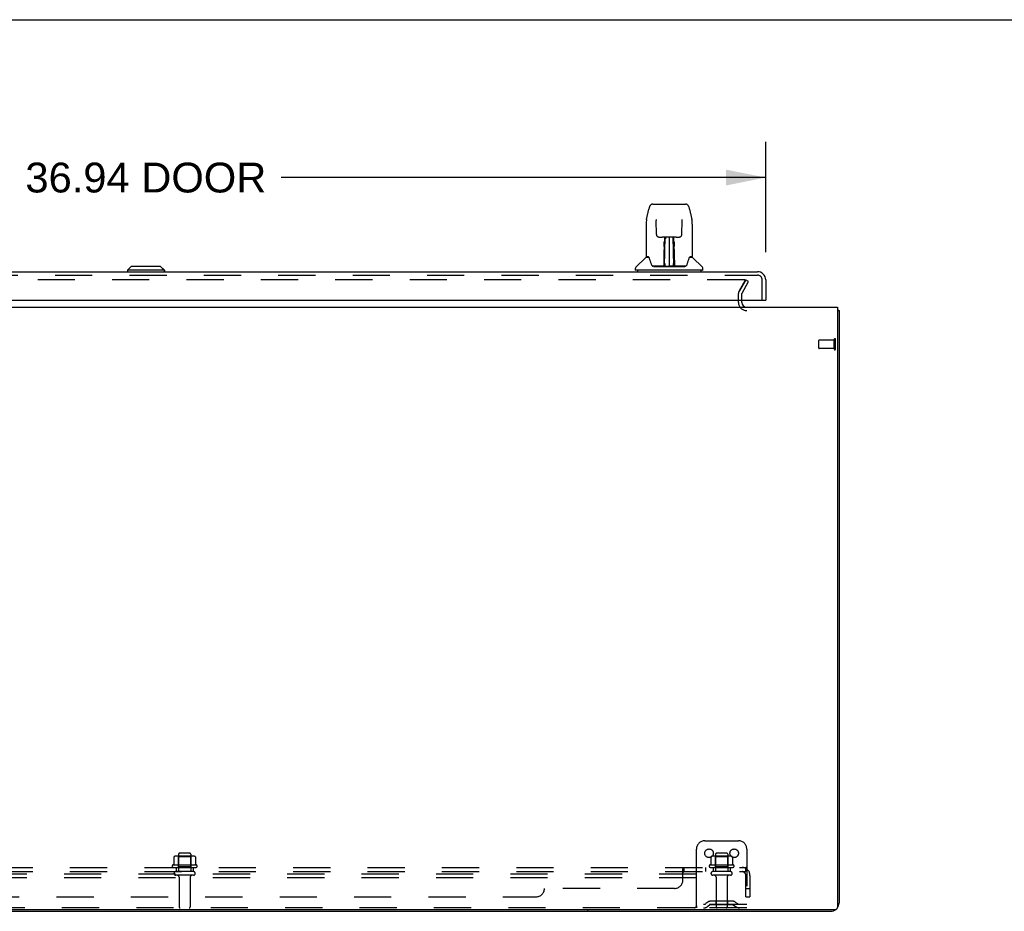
# Model space of a CAD drawing. Header units: inches. Extents: x 0 to 202, y 0 to 130.
# Tile 14 of 23: x 22 to 51, y 104 to 130. Entities that reach past the tile are written whole.
import ezdxf

# ---------------------------------------------------------------- set-up
doc = ezdxf.new("R2010")
doc.units = ezdxf.units.IN
doc.header["$LTSCALE"] = 11.084473
doc.header["$MEASUREMENT"] = 0
doc.linetypes.add('HIDDEN', pattern=[0.2, 0.1, -0.1])
doc.layers.get('0').update_dxf_attribs({"linetype": 'CONTINUOUS'})
for name, color, linetype in [('DEFAULT_2', 8, 'HIDDEN'), ('DIMENSIONS', 7, 'CONTINUOUS'), ('DOOR_ASSEMBLY', 7, 'CONTINUOUS'), ('SUBPANEL', 7, 'CONTINUOUS')]:
    doc.layers.add(name, color=color, linetype=linetype)
doc.styles.get("Standard").update_dxf_attribs({"font": 'arial.ttf'})
doc.dimstyles.new('DIMSTYLE_1', dxfattribs={"dimtxt": 0.889129, "dimasz": 1.185505, "dimexe": 0.09, "dimexo": 0.07, "dimgap": 0.0375, "dimtad": 0, "dimtih": 1, "dimtoh": 1, "dimzin": 4, "dimdsep": 46, "dimtxsty": 'Standard', "dimblk": '_FILLED', "dimblk1": '_FILLED', "dimblk2": '_FILLED', "dimcen": 0.09, "dimadec": 3, "dimazin": 1, "dimtfac": 1, "dimtdec": 3, "dimtofl": 0, "dimtmove": 0, "dimatfit": 3, "dimldrblk": '_FILLED', "dimfxl": 0, "dimtolj": 1, "dimtzin": 4, "dimarcsym": 0})

# ---------------------------------------------------------------- blocks, each defined once
blk = doc.blocks.new('_FILLED')
at = {"color": 0, "linetype": 'ByBlock'}
blk.add_solid([(0, 0), (-1, 0.2), (-1, -0.2)], dxfattribs=at)
blk = doc.blocks.new('*D5')
at = {"layer": 'DIMENSIONS', "color": 2, "linetype": 'Continuous'}
for p, q in [((7.012, 123.482), (7.012, 126.769)), ((43.949, 123.482), (43.949, 126.769)), ((7.012, 125.702), (21.45, 125.702)), ((43.949, 125.702), (29.511, 125.702))]:
    blk.add_line(p, q, dxfattribs=at)
at = {"layer": 'DIMENSIONS', "color": 2, "linetype": 'Continuous', "xscale": 1.1855051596, "yscale": 1.1855051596, "zscale": 1.1855051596, "rotation": 180}
blk.add_blockref('_FILLED', (7.012, 125.702), dxfattribs=at)
at = {"layer": 'DIMENSIONS', "color": 2, "linetype": 'Continuous', "xscale": 1.1855051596, "yscale": 1.1855051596, "zscale": 1.1855051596}
blk.add_blockref('_FILLED', (43.949, 125.702), dxfattribs=at)
at = {"layer": 'DIMENSIONS', "color": 2, "linetype": 'Continuous', "insert": (25.481, 126.147), "char_height": 0.8891, "width": 7.17253, "attachment_point": 2, "line_spacing_factor": 0.9}
blk.add_mtext('36.94 DOOR', dxfattribs=at)

msp = doc.modelspace()

# ---------------------------------------------------------------- linework, layer by layer
at = {"color": 7, "linetype": 'Continuous'}
for p, q in [((0, 130.406), (201.536, 130.406)), ((6.689, 121.84), (46.085, 121.84)), ((43.241, 121.983), (43.241, 122.044)), ((46.085, 121.84), (46.085, 103.955)), ((46.137, 121.736), (46.085, 121.736)), ((46.137, 121.736), (46.137, 104.087)), ((6.751, 103.892), (46.022, 103.892)), ((38.637, 103.892), (38.637, 103.84)), ((6.883, 103.84), (45.89, 103.84))]:
    msp.add_line(p, q, dxfattribs=at)
for points in [[(46.085, 121.756), (46.085, 121.756), (46.089, 121.755), (46.093, 121.754), (46.097, 121.753), (46.101, 121.752), (46.109, 121.75)], [(46.109, 121.75), (46.113, 121.75), (46.116, 121.749), (46.119, 121.748), (46.122, 121.748), (46.125, 121.747), (46.128, 121.746), (46.13, 121.745), (46.132, 121.744), (46.133, 121.743), (46.135, 121.742), (46.136, 121.74), (46.136, 121.739), (46.137, 121.738), (46.137, 121.736)]]:
    msp.add_lwpolyline(points, dxfattribs=at)
for centre, radius, start, end in [((43.383, 121.983), 0.142, 180, 270), ((45.89, 104.087), 0.246, 270, 310.1054), ((46.022, 103.955), 0.0625, 270, 360), ((45.89, 104.087), 0.246, 319.8946, 360)]:
    msp.add_arc(centre, radius, start, end, dxfattribs=at)
at = {"layer": 'DEFAULT_2', "color": 8, "linetype": 'HIDDEN'}
for p, q in [((43.319, 122.653), (8.204, 122.653)), ((43.155, 122.313), (43.351, 122.653)), ((43.441, 122.601), (43.351, 122.653)), ((43.337, 122.628), (43.155, 122.313)), ((43.245, 122.261), (43.441, 122.601)), ((43.137, 121.983), (43.137, 122.245)), ((43.241, 122.044), (43.241, 122.245)), ((45.99, 120.594), (45.99, 120.878)), ((46.033, 120.594), (46.033, 120.878)), ((45.533, 120.622), (45.533, 120.85)), ((45.99, 120.86), (45.543, 120.86)), ((45.99, 120.612), (45.543, 120.612)), ((42.137, 105.944), (43.137, 105.944)), ((41.887, 104.84), (41.887, 105.694)), ((43.387, 105.694), (43.387, 103.944)), ((26.318, 105.462), (26.318, 105.244)), ((26.892, 105.483), (26.381, 105.483)), ((26.453, 105.463), (26.433, 105.483)), ((26.82, 105.463), (26.453, 105.463)), ((26.453, 105.167), (26.453, 105.463)), ((26.454, 105.539), (26.454, 105.022)), ((26.79, 105.569), (26.484, 105.569)), ((26.82, 105.539), (26.82, 105.022)), ((26.82, 105.463), (26.84, 105.483)), ((26.82, 105.167), (26.82, 105.463)), ((26.956, 105.462), (26.956, 105.244)), ((42.318, 105.462), (42.318, 105.244)), ((42.892, 105.483), (42.381, 105.483)), ((42.453, 105.463), (42.433, 105.483)), ((42.82, 105.463), (42.453, 105.463)), ((42.453, 105.167), (42.453, 105.463)), ((42.454, 105.539), (42.454, 105.022)), ((42.79, 105.569), (42.484, 105.569)), ((42.82, 105.539), (42.82, 105.022)), ((42.82, 105.463), (42.84, 105.483)), ((42.82, 105.167), (42.82, 105.463)), ((42.956, 105.462), (42.956, 105.244)), ((26.993, 105.217), (26.281, 105.217)), ((26.303, 105.147), (26.971, 105.147)), ((26.453, 105.167), (26.433, 105.147)), ((26.82, 105.167), (26.453, 105.167)), ((26.82, 105.167), (26.84, 105.147)), ((42.993, 105.217), (42.281, 105.217)), ((42.303, 105.147), (42.971, 105.147)), ((42.453, 105.167), (42.433, 105.147)), ((42.82, 105.167), (42.453, 105.167)), ((42.82, 105.167), (42.84, 105.147)), ((41.887, 104.944), (10.887, 104.944)), ((41.887, 104.84), (10.887, 104.84)), ((26.901, 105.022), (26.372, 105.022)), ((26.901, 104.916), (26.372, 104.916)), ((26.471, 104.854), (26.471, 103.974)), ((26.803, 104.854), (26.803, 103.974)), ((41.887, 104.007), (41.887, 104.84)), ((42.901, 105.022), (42.372, 105.022)), ((42.901, 104.916), (42.372, 104.916)), ((42.471, 104.854), (42.471, 103.974)), ((42.803, 104.854), (42.803, 103.974)), ((41.824, 103.944), (10.949, 103.944)), ((43.387, 104.048), (41.887, 104.048)), ((41.887, 104.007), (41.887, 103.944)), ((43.387, 103.944), (41.887, 103.944)), ((42.23, 104.117), (42.162, 104.068)), ((42.29, 104.032), (42.223, 103.983)), ((42.977, 104.138), (42.296, 104.138)), ((42.977, 104.034), (42.296, 104.034)), ((42.462, 104.138), (42.462, 104.034)), ((42.812, 104.138), (42.812, 104.034)), ((42.983, 104.032), (43.051, 103.983)), ((43.044, 104.117), (43.112, 104.068))]:
    msp.add_line(p, q, dxfattribs=at)
for points in [[(43.325, 122.652), (43.323, 122.652), (43.321, 122.653), (43.319, 122.653)], [(43.325, 122.652), (43.327, 122.651), (43.329, 122.651), (43.331, 122.65), (43.332, 122.649), (43.334, 122.647), (43.335, 122.646), (43.336, 122.645), (43.337, 122.643), (43.338, 122.641), (43.339, 122.64), (43.339, 122.638), (43.339, 122.636), (43.339, 122.635)], [(43.339, 122.635), (43.339, 122.634), (43.339, 122.633), (43.339, 122.631), (43.338, 122.629), (43.337, 122.628)], [(26.324, 105.471), (26.322, 105.47), (26.321, 105.469), (26.32, 105.468), (26.319, 105.467), (26.318, 105.465), (26.318, 105.463), (26.318, 105.462)], [(26.95, 105.471), (26.951, 105.47), (26.953, 105.469), (26.954, 105.468), (26.955, 105.467), (26.955, 105.465), (26.956, 105.463), (26.956, 105.462)], [(42.324, 105.471), (42.322, 105.47), (42.321, 105.469), (42.32, 105.468), (42.319, 105.467), (42.318, 105.465), (42.318, 105.463), (42.318, 105.462)], [(42.95, 105.471), (42.951, 105.47), (42.953, 105.469), (42.954, 105.468), (42.955, 105.467), (42.955, 105.465), (42.956, 105.463), (42.956, 105.462)], [(26.318, 105.244), (26.318, 105.243), (26.318, 105.241), (26.317, 105.24), (26.317, 105.24), (26.317, 105.239), (26.316, 105.238), (26.316, 105.238), (26.316, 105.237), (26.315, 105.237), (26.315, 105.237), (26.315, 105.236), (26.314, 105.236), (26.314, 105.236), (26.314, 105.236), (26.313, 105.236), (26.313, 105.235), (26.313, 105.235), (26.313, 105.235)], [(26.961, 105.235), (26.961, 105.235), (26.96, 105.235), (26.96, 105.236), (26.96, 105.236), (26.96, 105.236), (26.959, 105.236), (26.959, 105.236), (26.959, 105.237), (26.958, 105.237), (26.958, 105.237), (26.958, 105.238), (26.957, 105.238), (26.957, 105.239), (26.957, 105.24), (26.956, 105.24), (26.956, 105.241), (26.956, 105.243), (26.956, 105.244)], [(42.318, 105.244), (42.318, 105.243), (42.318, 105.241), (42.317, 105.24), (42.317, 105.24), (42.317, 105.239), (42.316, 105.238), (42.316, 105.238), (42.316, 105.237), (42.315, 105.237), (42.315, 105.237), (42.315, 105.236), (42.314, 105.236), (42.314, 105.236), (42.314, 105.236), (42.313, 105.236), (42.313, 105.235), (42.313, 105.235), (42.313, 105.235)], [(42.961, 105.235), (42.961, 105.235), (42.96, 105.235), (42.96, 105.236), (42.96, 105.236), (42.96, 105.236), (42.959, 105.236), (42.959, 105.236), (42.959, 105.237), (42.958, 105.237), (42.958, 105.237), (42.958, 105.238), (42.957, 105.238), (42.957, 105.239), (42.957, 105.24), (42.956, 105.24), (42.956, 105.241), (42.956, 105.243), (42.956, 105.244)]]:
    msp.add_lwpolyline(points, dxfattribs=at)
for centre in [(42.262, 105.569), (43.012, 105.569)]:
    msp.add_circle(centre, 0.128, dxfattribs=at)
for centre, radius, start, end in [((43.274, 122.245), 0.137, 150, 180), ((43.274, 122.245), 0.033, 150, 180), ((43.383, 121.983), 0.246, 180, 270), ((46.011, 120.878), 0.0215, 360, 180), ((45.543, 120.85), 0.01, 90, 180), ((45.543, 120.622), 0.01, 180, 270), ((46.011, 120.594), 0.0215, 180, 0), ((42.137, 105.694), 0.25, 90, 180), ((43.137, 105.694), 0.25, 0, 90), ((26.381, 105.342), 0.141, 90, 113.95), ((26.484, 105.539), 0.03, 90, 180), ((26.79, 105.539), 0.03, 0, 90), ((26.892, 105.342), 0.141, 66.05, 90), ((42.381, 105.342), 0.141, 90, 113.95), ((42.484, 105.539), 0.03, 90, 180), ((42.79, 105.539), 0.03, 0, 90), ((42.892, 105.342), 0.141, 66.05, 90), ((26.303, 105.186), 0.0384, 124.4497, 270), ((26.637, 104.617), 0.698, 117.6814, 120.6631), ((26.637, 104.617), 0.698, 59.3369, 62.3186), ((26.971, 105.186), 0.0384, 270, 55.5503), ((42.303, 105.186), 0.0384, 124.4497, 270), ((42.637, 104.617), 0.698, 117.6814, 120.6631), ((42.637, 104.617), 0.698, 59.3369, 62.3186), ((42.971, 105.186), 0.0384, 270, 55.5503), ((26.372, 104.969), 0.053, 90, 270), ((26.408, 104.854), 0.0625, 0, 90), ((26.865, 104.854), 0.0625, 90, 180), ((26.901, 104.969), 0.053, 270, 90), ((42.372, 104.969), 0.053, 90, 270), ((42.408, 104.854), 0.0625, 0, 90), ((42.865, 104.854), 0.0625, 90, 180), ((42.901, 104.969), 0.053, 270, 90), ((26.501, 103.974), 0.03, 180, 270), ((26.773, 103.974), 0.03, 270, 360), ((41.824, 104.007), 0.0625, 270, 360), ((42.101, 104.152), 0.104, 270, 305.7539), ((42.101, 104.152), 0.208, 270, 305.7539), ((42.296, 104.024), 0.114, 90, 125.7539), ((42.296, 104.024), 0.01, 90, 125.7539), ((42.501, 103.974), 0.03, 180, 270), ((42.773, 103.974), 0.03, 270, 360), ((42.977, 104.024), 0.114, 54.2461, 90), ((42.977, 104.024), 0.01, 54.2461, 90), ((43.173, 104.152), 0.208, 234.2461, 270), ((43.173, 104.152), 0.104, 234.2461, 270)]:
    msp.add_arc(centre, radius, start, end, dxfattribs=at)
at = {"layer": 'DOOR_ASSEMBLY', "color": 7, "linetype": 'Continuous'}
for p, q in [((40.4, 124.454), (40.466, 124.759)), ((40.466, 124.759), (40.466, 124.759)), ((40.59, 124.914), (41.559, 124.914)), ((41.683, 124.759), (41.748, 124.454)), ((40.686, 124.449), (40.687, 124.446)), ((40.687, 124.446), (40.687, 124.441)), ((40.687, 124.441), (40.687, 124.435)), ((40.687, 124.435), (40.687, 124.425)), ((40.694, 124.007), (40.687, 124.425)), ((41.454, 124.007), (41.462, 124.427)), ((41.462, 124.436), (41.462, 124.442)), ((41.462, 124.427), (41.462, 124.436)), ((40.385, 124.311), (40.385, 123.347)), ((40.385, 124.311), (40.385, 124.31)), ((41.763, 124.31), (41.763, 123.347)), ((40.775, 123.93), (40.835, 123.93)), ((40.876, 123.931), (41.273, 123.931)), ((40.935, 123.931), (40.932, 123.576)), ((40.937, 123.071), (40.952, 123.931)), ((40.96, 123.931), (40.96, 123.926)), ((40.96, 123.926), (40.96, 123.877)), ((41.074, 123.931), (41.074, 123.06)), ((41.189, 123.877), (41.188, 123.931)), ((41.212, 123.071), (41.197, 123.931)), ((41.217, 123.576), (41.214, 123.931)), ((41.314, 123.93), (41.374, 123.93)), ((40.924, 123.727), (40.924, 123.761)), ((40.924, 123.69), (40.924, 123.727)), ((40.924, 123.651), (40.924, 123.69)), ((40.931, 123.576), (40.932, 123.671)), ((40.932, 123.576), (40.931, 123.556)), ((40.931, 123.556), (40.931, 123.548)), ((40.931, 123.548), (40.933, 123.548)), ((40.932, 123.796), (40.932, 123.781)), ((40.932, 123.781), (40.932, 123.748)), ((40.932, 123.748), (40.932, 123.711)), ((40.932, 123.711), (40.932, 123.671)), ((40.948, 123.694), (40.933, 123.694)), ((40.933, 123.687), (40.947, 123.687)), ((40.933, 123.548), (40.932, 123.471)), ((41.216, 123.694), (41.201, 123.694)), ((41.201, 123.687), (41.216, 123.687)), ((41.215, 123.548), (41.216, 123.471)), ((41.217, 123.711), (41.216, 123.748)), ((41.217, 123.671), (41.217, 123.711)), ((41.218, 123.576), (41.217, 123.671)), ((41.217, 123.556), (41.217, 123.576)), ((41.217, 123.548), (41.217, 123.556)), ((41.218, 123.557), (41.218, 123.567)), ((41.218, 123.529), (41.218, 123.557)), ((41.224, 123.727), (41.225, 123.69)), ((41.225, 123.69), (41.225, 123.651)), ((40.377, 123.323), (40.082, 123.028)), ((40.454, 123.339), (40.393, 123.339)), ((40.398, 123.331), (40.459, 123.331)), ((40.457, 123.335), (40.457, 123.335)), ((40.92, 123.083), (40.923, 123.405)), ((40.93, 123.378), (40.923, 123.379)), ((40.927, 123.083), (40.93, 123.378)), ((40.932, 123.471), (40.932, 123.471)), ((40.932, 123.46), (40.932, 123.471)), ((40.935, 123.464), (40.932, 123.464)), ((40.932, 123.461), (40.941, 123.461)), ((40.932, 123.455), (40.932, 123.46)), ((40.932, 123.454), (40.932, 123.455)), ((40.932, 123.453), (40.932, 123.454)), ((40.933, 123.452), (40.932, 123.453)), ((40.933, 123.452), (40.933, 123.452)), ((40.933, 123.216), (40.933, 123.451)), ((41.208, 123.461), (41.216, 123.461)), ((41.216, 123.464), (41.214, 123.464)), ((41.216, 123.471), (41.216, 123.469)), ((41.216, 123.469), (41.216, 123.457)), ((41.216, 123.457), (41.216, 123.454)), ((41.216, 123.454), (41.216, 123.453)), ((41.216, 123.216), (41.216, 123.451)), ((41.687, 123.328), (41.691, 123.335)), ((41.689, 123.331), (41.751, 123.331)), ((41.691, 123.335), (41.691, 123.335)), ((41.695, 123.339), (41.695, 123.34)), ((41.755, 123.339), (41.695, 123.339)), ((41.772, 123.323), (42.067, 123.028)), ((25.047, 123.056), (24.929, 122.938)), ((24.929, 122.938), (24.929, 122.898)), ((26.032, 122.938), (24.929, 122.938)), ((25.914, 123.056), (25.047, 123.056)), ((25.913, 123.056), (26.031, 122.938)), ((25.914, 123.056), (26.032, 122.938)), ((26.031, 122.938), (26.031, 122.898)), ((26.032, 122.938), (26.032, 122.898)), ((40.07, 122.945), (40.07, 123)), ((42.07, 122.938), (40.078, 122.938)), ((40.129, 122.938), (40.129, 122.898)), ((40.922, 123.064), (40.589, 123.064)), ((40.61, 123.056), (41.539, 123.056)), ((40.923, 123.064), (40.922, 123.064)), ((40.926, 123.065), (40.926, 123.063)), ((40.93, 123.096), (40.931, 123.124)), ((40.93, 123.096), (40.931, 123.072)), ((40.93, 123.085), (40.93, 123.096)), ((40.93, 123.078), (40.93, 123.085)), ((40.93, 123.076), (40.93, 123.078)), ((40.93, 123.075), (40.93, 123.076)), ((40.93, 123.074), (40.93, 123.075)), ((40.93, 123.073), (40.93, 123.074)), ((40.931, 123.124), (40.933, 123.216)), ((40.936, 123.06), (40.94, 123.057)), ((40.947, 123.138), (40.938, 123.139)), ((40.94, 123.064), (40.939, 123.064)), ((40.947, 123.138), (40.945, 123.062)), ((40.945, 123.062), (41.074, 123.06)), ((41.203, 123.062), (41.074, 123.06)), ((41.211, 123.139), (41.202, 123.138)), ((41.203, 123.062), (41.202, 123.138)), ((41.21, 123.064), (41.208, 123.064)), ((41.216, 123.216), (41.218, 123.124)), ((41.218, 123.124), (41.218, 123.097)), ((41.218, 123.097), (41.219, 123.085)), ((41.218, 123.072), (41.218, 123.096)), ((41.218, 123.072), (41.218, 123.069)), ((41.219, 123.085), (41.219, 123.082)), ((41.219, 123.082), (41.219, 123.079)), ((41.219, 123.079), (41.219, 123.077)), ((41.219, 123.077), (41.219, 123.075)), ((41.219, 123.075), (41.219, 123.074)), ((41.219, 123.074), (41.219, 123.073)), ((41.219, 123.074), (41.219, 123.074)), ((41.222, 123.066), (41.223, 123.065)), ((41.222, 123.063), (41.222, 123.065)), ((41.224, 123.058), (41.225, 123.06)), ((41.56, 123.064), (41.227, 123.064)), ((42.019, 122.938), (42.019, 122.898)), ((42.078, 122.945), (42.078, 123)), ((43.887, 122.044), (43.949, 122.044))]:
    msp.add_line(p, q, dxfattribs=at)
at = {"layer": 'DOOR_ASSEMBLY', "color": 3, "linetype": 'Continuous'}
for p, q in [((7.258, 122.898), (43.703, 122.898)), ((43.949, 122.652), (43.949, 122.044)), ((7.074, 122.044), (43.887, 122.044))]:
    msp.add_line(p, q, dxfattribs=at)
at = {"layer": 'DOOR_ASSEMBLY', "color": 8, "linetype": 'HIDDEN'}
for p, q in [((7.258, 122.794), (43.703, 122.794)), ((43.845, 122.044), (43.845, 122.652))]:
    msp.add_line(p, q, dxfattribs=at)
at = {"layer": 'DOOR_ASSEMBLY', "color": 7, "linetype": 'Continuous'}
for points in [[(40.59, 124.914), (40.586, 124.914), (40.573, 124.912), (40.56, 124.909), (40.548, 124.904), (40.536, 124.897), (40.526, 124.889), (40.517, 124.88), (40.509, 124.871), (40.502, 124.86), (40.495, 124.849), (40.489, 124.836), (40.483, 124.823), (40.478, 124.808), (40.473, 124.791), (40.468, 124.772), (40.466, 124.759)], [(41.683, 124.759), (41.68, 124.773), (41.675, 124.791), (41.67, 124.808), (41.665, 124.823), (41.659, 124.837), (41.653, 124.849), (41.647, 124.861), (41.64, 124.871), (41.631, 124.881), (41.622, 124.89), (41.612, 124.898), (41.6, 124.904), (41.588, 124.909), (41.575, 124.913), (41.562, 124.914), (41.559, 124.914)], [(40.4, 124.454), (40.395, 124.423), (40.389, 124.384), (40.386, 124.344), (40.385, 124.31)], [(40.686, 124.453), (40.686, 124.453), (40.686, 124.453), (40.686, 124.453), (40.686, 124.452), (40.686, 124.451), (40.686, 124.449)], [(41.462, 124.442), (41.462, 124.446), (41.462, 124.448), (41.462, 124.45), (41.462, 124.451), (41.462, 124.452), (41.462, 124.453), (41.462, 124.453)], [(41.763, 124.31), (41.762, 124.344), (41.759, 124.384), (41.754, 124.424), (41.748, 124.454)], [(40.694, 124.007), (40.695, 124.001), (40.697, 123.99), (40.7, 123.979), (40.705, 123.969), (40.711, 123.96), (40.719, 123.952), (40.728, 123.944), (40.737, 123.939), (40.747, 123.934), (40.758, 123.931), (40.769, 123.93), (40.773, 123.93)], [(40.835, 123.93), (40.844, 123.93), (40.855, 123.93), (40.867, 123.93), (40.876, 123.931)], [(41.273, 123.931), (41.282, 123.93), (41.293, 123.93), (41.305, 123.93), (41.313, 123.93)], [(41.375, 123.93), (41.381, 123.93), (41.392, 123.932), (41.403, 123.935), (41.413, 123.939), (41.422, 123.945), (41.431, 123.953), (41.438, 123.961), (41.444, 123.971), (41.449, 123.981), (41.452, 123.991), (41.454, 124.002), (41.454, 124.007)], [(40.923, 123.405), (40.923, 123.431), (40.923, 123.456), (40.923, 123.48), (40.924, 123.503), (40.924, 123.524), (40.924, 123.543), (40.924, 123.56)], [(40.932, 123.796), (40.932, 123.795), (40.931, 123.793), (40.93, 123.792), (40.928, 123.791), (40.927, 123.791), (40.924, 123.791)], [(40.924, 123.761), (40.924, 123.776), (40.924, 123.791)], [(40.931, 123.556), (40.932, 123.555), (40.933, 123.552), (40.933, 123.548)], [(41.215, 123.548), (41.216, 123.552), (41.217, 123.555), (41.217, 123.556)], [(41.216, 123.748), (41.216, 123.781), (41.216, 123.796)], [(41.218, 123.432), (41.218, 123.458), (41.218, 123.483), (41.218, 123.507), (41.218, 123.529)], [(41.224, 123.791), (41.224, 123.776), (41.224, 123.761), (41.224, 123.727)], [(41.225, 123.56), (41.225, 123.543), (41.225, 123.524), (41.225, 123.503), (41.225, 123.48), (41.225, 123.456), (41.225, 123.431), (41.226, 123.405), (41.228, 123.083)], [(40.453, 123.34), (40.453, 123.34), (40.453, 123.34), (40.454, 123.339)], [(40.454, 123.339), (40.454, 123.339), (40.455, 123.338), (40.456, 123.337), (40.456, 123.337)], [(40.456, 123.336), (40.456, 123.337), (40.455, 123.338), (40.455, 123.339), (40.455, 123.339), (40.455, 123.339)], [(40.463, 123.331), (40.461, 123.333), (40.459, 123.334), (40.458, 123.335), (40.457, 123.336), (40.456, 123.336)], [(40.456, 123.336), (40.457, 123.336), (40.457, 123.335)], [(40.457, 123.335), (40.461, 123.328), (40.475, 123.3), (40.49, 123.264), (40.505, 123.222), (40.521, 123.174), (40.536, 123.127)], [(40.933, 123.452), (40.933, 123.452), (40.933, 123.452)], [(41.216, 123.453), (41.216, 123.453), (41.216, 123.452), (41.216, 123.452)], [(41.221, 123.083), (41.218, 123.406), (41.218, 123.432)], [(41.613, 123.127), (41.627, 123.173), (41.643, 123.22), (41.658, 123.263), (41.673, 123.299), (41.687, 123.328)], [(41.692, 123.336), (41.691, 123.336), (41.69, 123.335), (41.689, 123.334), (41.688, 123.333), (41.686, 123.331)], [(41.691, 123.335), (41.692, 123.336), (41.692, 123.336)], [(41.692, 123.337), (41.693, 123.337), (41.694, 123.338), (41.694, 123.339), (41.695, 123.339)], [(41.693, 123.339), (41.694, 123.339), (41.694, 123.339), (41.693, 123.338), (41.693, 123.337), (41.692, 123.336)], [(40.536, 123.127), (40.539, 123.119), (40.543, 123.106), (40.548, 123.095), (40.553, 123.087), (40.559, 123.079)], [(40.559, 123.079), (40.564, 123.073), (40.571, 123.069), (40.578, 123.065), (40.586, 123.064), (40.588, 123.064)], [(40.923, 123.06), (40.922, 123.061), (40.922, 123.06), (40.921, 123.06), (40.921, 123.06), (40.92, 123.059), (40.919, 123.058)], [(40.92, 123.064), (40.922, 123.064), (40.923, 123.065), (40.925, 123.066), (40.926, 123.067), (40.927, 123.069), (40.927, 123.071)], [(40.929, 123.071), (40.929, 123.069), (40.928, 123.068), (40.927, 123.066), (40.926, 123.065), (40.924, 123.064), (40.923, 123.064)], [(40.923, 123.064), (40.924, 123.064), (40.925, 123.064), (40.926, 123.065)], [(40.924, 123.06), (40.924, 123.06), (40.924, 123.06), (40.923, 123.06), (40.923, 123.06), (40.923, 123.06), (40.923, 123.06)], [(40.926, 123.065), (40.927, 123.066), (40.928, 123.067), (40.929, 123.068), (40.929, 123.069), (40.929, 123.07), (40.929, 123.07), (40.929, 123.07), (40.929, 123.071), (40.929, 123.071), (40.929, 123.071), (40.929, 123.071), (40.93, 123.072), (40.93, 123.072), (40.93, 123.072), (40.93, 123.072), (40.93, 123.073), (40.93, 123.073)], [(40.927, 123.065), (40.928, 123.066), (40.93, 123.068)], [(40.929, 123.067), (40.93, 123.067), (40.93, 123.065), (40.932, 123.064), (40.933, 123.063), (40.935, 123.062), (40.936, 123.06)], [(40.93, 123.068), (40.93, 123.069), (40.931, 123.071)], [(40.936, 123.064), (40.935, 123.064), (40.934, 123.065), (40.933, 123.066), (40.932, 123.066), (40.931, 123.067), (40.931, 123.068), (40.93, 123.069), (40.93, 123.069)], [(40.939, 123.064), (40.939, 123.064), (40.938, 123.064), (40.937, 123.064), (40.936, 123.064)], [(40.94, 123.057), (40.941, 123.056), (40.941, 123.056)], [(41.207, 123.056), (41.208, 123.056), (41.209, 123.057), (41.213, 123.06)], [(41.212, 123.064), (41.211, 123.064), (41.21, 123.064)], [(41.219, 123.069), (41.218, 123.068), (41.217, 123.067), (41.217, 123.066), (41.216, 123.066), (41.215, 123.065), (41.213, 123.064), (41.212, 123.064)], [(41.213, 123.06), (41.214, 123.061), (41.215, 123.062), (41.216, 123.063), (41.217, 123.064), (41.218, 123.065), (41.219, 123.066), (41.219, 123.067), (41.219, 123.067)], [(41.218, 123.069), (41.219, 123.068), (41.22, 123.066), (41.222, 123.065), (41.222, 123.065)], [(41.219, 123.073), (41.219, 123.073), (41.219, 123.072), (41.219, 123.072), (41.219, 123.072), (41.219, 123.071), (41.219, 123.071), (41.219, 123.071), (41.219, 123.071), (41.219, 123.07), (41.219, 123.07), (41.22, 123.069), (41.22, 123.069), (41.22, 123.068), (41.221, 123.067), (41.222, 123.066)], [(41.221, 123.071), (41.221, 123.069), (41.222, 123.068), (41.223, 123.066), (41.225, 123.065), (41.227, 123.064), (41.229, 123.064)], [(41.223, 123.065), (41.224, 123.064), (41.225, 123.064)], [(41.224, 123.058), (41.224, 123.058), (41.224, 123.057), (41.224, 123.057), (41.225, 123.057), (41.225, 123.057), (41.225, 123.057), (41.226, 123.057), (41.227, 123.057), (41.227, 123.057), (41.228, 123.058), (41.229, 123.058), (41.229, 123.058)], [(41.225, 123.064), (41.227, 123.064), (41.227, 123.064)], [(41.56, 123.064), (41.562, 123.064), (41.57, 123.065), (41.577, 123.068), (41.584, 123.073), (41.59, 123.079)], [(41.59, 123.079), (41.595, 123.086), (41.6, 123.095), (41.605, 123.105), (41.61, 123.118), (41.613, 123.127)]]:
    msp.add_lwpolyline(points, dxfattribs=at)
for centre, radius, start, end in [((40.398, 123.302), 0.0295, 90, 135), ((40.393, 123.347), 0.00787, 180, 270), ((40.935, 123.455), 0.00886, 359, 89), ((41.214, 123.455), 0.00886, 91, 181), ((41.751, 123.302), 0.0295, 45, 90), ((41.755, 123.347), 0.00787, 270, 360), ((40.11, 123), 0.0394, 135, 180), ((40.078, 122.945), 0.00787, 180, 270), ((40.934, 123.064), 0.00787, 182, 258.8695), ((40.946, 123.071), 0.00886, 179, 269), ((40.946, 123.071), 0.00886, 179.0026, 257.5816), ((41.203, 123.071), 0.00886, 271, 1), ((41.214, 123.064), 0.00787, 281.1329, 358), ((42.039, 123), 0.0394, 0, 45), ((42.07, 122.945), 0.00787, 270, 360)]:
    msp.add_arc(centre, radius, start, end, dxfattribs=at)
at = {"layer": 'DOOR_ASSEMBLY', "color": 3, "linetype": 'Continuous'}
msp.add_arc((43.703, 122.652), 0.246, 0, 90, dxfattribs=at)
at = {"layer": 'DOOR_ASSEMBLY', "color": 8, "linetype": 'HIDDEN'}
msp.add_arc((43.703, 122.652), 0.142, 0, 90, dxfattribs=at)
at = {"layer": 'SUBPANEL', "color": 8, "linetype": 'HIDDEN'}
for p, q in [((9.918, 105.147), (43.356, 105.147)), ((26.387, 105.147), (26.387, 105.022)), ((26.887, 105.147), (26.887, 105.022)), ((41.481, 105.093), (41.482, 105.095)), ((41.481, 104.772), (41.481, 105.093)), ((41.511, 105.146), (41.513, 105.147)), ((41.515, 105.147), (41.516, 105.147)), ((41.516, 105.022), (41.516, 105.147)), ((41.878, 105.147), (41.878, 105.022)), ((42.159, 105.147), (42.159, 105.022)), ((42.387, 105.147), (42.387, 105.022)), ((42.887, 105.147), (42.887, 105.022)), ((43.394, 105.093), (43.315, 104.997)), ((43.356, 105.022), (43.356, 105.147)), ((9.918, 105.022), (43.356, 105.022)), ((43.356, 104.272), (43.356, 104.91)), ((43.481, 104.91), (43.481, 104.272)), ((41.231, 104.522), (37.356, 104.522)), ((43.356, 104.522), (43.481, 104.522)), ((16.168, 104.272), (37.106, 104.272)), ((43.356, 104.272), (43.481, 104.272))]:
    msp.add_line(p, q, dxfattribs=at)
for points in [[(41.482, 105.095), (41.484, 105.098), (41.485, 105.101), (41.487, 105.104), (41.488, 105.107), (41.49, 105.11), (41.492, 105.114)], [(41.492, 105.114), (41.495, 105.121), (41.496, 105.125), (41.498, 105.128)], [(41.498, 105.128), (41.499, 105.131), (41.501, 105.134), (41.502, 105.137)], [(41.502, 105.137), (41.504, 105.14), (41.506, 105.142), (41.508, 105.144), (41.51, 105.145)], [(41.506, 105.142), (41.508, 105.144), (41.51, 105.145), (41.511, 105.146), (41.513, 105.147), (41.515, 105.147), (41.516, 105.147)], [(43.356, 105.082), (43.356, 105.082), (43.356, 105.082), (43.356, 105.082), (43.356, 105.082), (43.356, 105.082), (43.356, 105.081), (43.356, 105.081), (43.355, 105.08), (43.355, 105.08), (43.355, 105.079), (43.355, 105.078), (43.355, 105.078), (43.355, 105.077), (43.355, 105.076), (43.355, 105.076), (43.355, 105.075), (43.354, 105.074), (43.354, 105.074), (43.354, 105.073), (43.354, 105.072), (43.354, 105.072), (43.354, 105.071), (43.353, 105.07), (43.353, 105.069), (43.353, 105.069), (43.353, 105.068), (43.353, 105.067), (43.352, 105.066), (43.352, 105.065), (43.352, 105.065), (43.352, 105.064), (43.352, 105.063), (43.351, 105.062), (43.351, 105.061), (43.351, 105.06), (43.351, 105.06), (43.35, 105.059), (43.35, 105.058), (43.35, 105.057), (43.35, 105.056), (43.349, 105.055), (43.349, 105.054), (43.349, 105.053), (43.348, 105.052), (43.348, 105.052), (43.348, 105.051), (43.347, 105.05), (43.347, 105.049), (43.347, 105.048), (43.346, 105.047), (43.346, 105.046), (43.345, 105.045), (43.345, 105.044), (43.345, 105.043), (43.344, 105.042), (43.344, 105.041), (43.343, 105.04), (43.343, 105.039), (43.343, 105.038), (43.342, 105.037), (43.342, 105.036), (43.341, 105.035), (43.341, 105.034), (43.341, 105.033), (43.34, 105.032), (43.34, 105.032), (43.339, 105.031), (43.339, 105.03), (43.339, 105.029), (43.338, 105.028), (43.338, 105.028), (43.337, 105.027), (43.337, 105.026), (43.337, 105.025), (43.336, 105.025), (43.336, 105.024), (43.336, 105.023), (43.335, 105.023), (43.335, 105.022), (43.335, 105.021), (43.334, 105.021), (43.334, 105.02), (43.333, 105.02), (43.333, 105.019), (43.333, 105.019), (43.333, 105.019), (43.333, 105.018), (43.333, 105.018)], [(43.376, 105.125), (43.374, 105.128), (43.373, 105.131), (43.371, 105.134), (43.37, 105.137), (43.368, 105.14), (43.366, 105.142), (43.364, 105.144), (43.362, 105.145), (43.36, 105.146), (43.359, 105.147), (43.357, 105.147), (43.356, 105.147)], [(43.356, 105.079), (43.356, 105.08), (43.356, 105.08), (43.356, 105.081), (43.356, 105.081), (43.356, 105.082), (43.356, 105.082), (43.356, 105.082)], [(43.394, 105.093), (43.392, 105.095), (43.39, 105.098), (43.388, 105.101), (43.386, 105.104), (43.384, 105.107), (43.382, 105.11), (43.38, 105.114), (43.379, 105.118), (43.376, 105.125)], [(41.481, 104.997), (41.482, 104.996), (41.484, 104.996), (41.486, 104.996), (41.487, 104.997), (41.489, 104.997), (41.49, 104.998), (41.492, 104.999), (41.493, 105), (41.495, 105.001), (41.496, 105.003), (41.498, 105.004), (41.499, 105.006), (41.5, 105.008), (41.503, 105.012)], [(41.481, 104.997), (41.482, 104.996), (41.484, 104.996), (41.486, 104.996), (41.487, 104.997), (41.489, 104.997), (41.49, 104.998), (41.492, 104.999), (41.493, 105), (41.495, 105.001), (41.496, 105.003)], [(41.503, 105.012), (41.504, 105.014), (41.506, 105.016), (41.507, 105.017), (41.509, 105.019), (41.51, 105.02), (41.512, 105.021), (41.513, 105.022), (41.515, 105.022), (41.516, 105.022)], [(41.509, 105.019), (41.51, 105.02), (41.512, 105.021), (41.513, 105.022), (41.515, 105.022), (41.516, 105.022)], [(43.315, 104.997), (43.315, 104.996), (43.316, 104.996), (43.317, 104.996), (43.318, 104.997), (43.319, 104.997), (43.32, 104.998), (43.322, 104.999), (43.323, 105), (43.325, 105.001), (43.326, 105.003), (43.328, 105.004), (43.332, 105.008)], [(43.332, 105.008), (43.334, 105.01), (43.336, 105.012), (43.338, 105.014), (43.341, 105.016), (43.343, 105.017), (43.346, 105.019), (43.348, 105.02), (43.35, 105.021), (43.352, 105.022), (43.354, 105.022), (43.356, 105.022)], [(43.333, 105.018), (43.333, 105.018), (43.333, 105.018), (43.333, 105.018), (43.333, 105.019), (43.333, 105.019), (43.333, 105.019), (43.334, 105.02), (43.334, 105.02), (43.334, 105.02), (43.335, 105.021), (43.335, 105.021), (43.335, 105.022)]]:
    msp.add_lwpolyline(points, dxfattribs=at)
for centre, radius, start, end in [((43.244, 104.91), 0.237, 0, 90), ((41.231, 104.772), 0.25, 270, 360), ((43.244, 104.91), 0.112, 0, 90), ((37.106, 104.522), 0.25, 270, 360)]:
    msp.add_arc(centre, radius, start, end, dxfattribs=at)

# ---------------------------------------------------------------- dimensions: what is measured, and where the dimension line sits
at = {"layer": 'DIMENSIONS', "color": 2, "linetype": 'Continuous'}
dim = msp.add_linear_dim(base=(7.012, 125.702), p1=(43.949, 123.412), p2=(7.012, 123.412), angle=180, text='<> DOOR', dimstyle='DIMSTYLE_1', dxfattribs=at)
dim.commit()
dim.dimension.update_dxf_attribs({"geometry": '*D5', "text_midpoint": (25.481, 125.702), "dimtype": 160})

doc.saveas('drawing.dxf')
